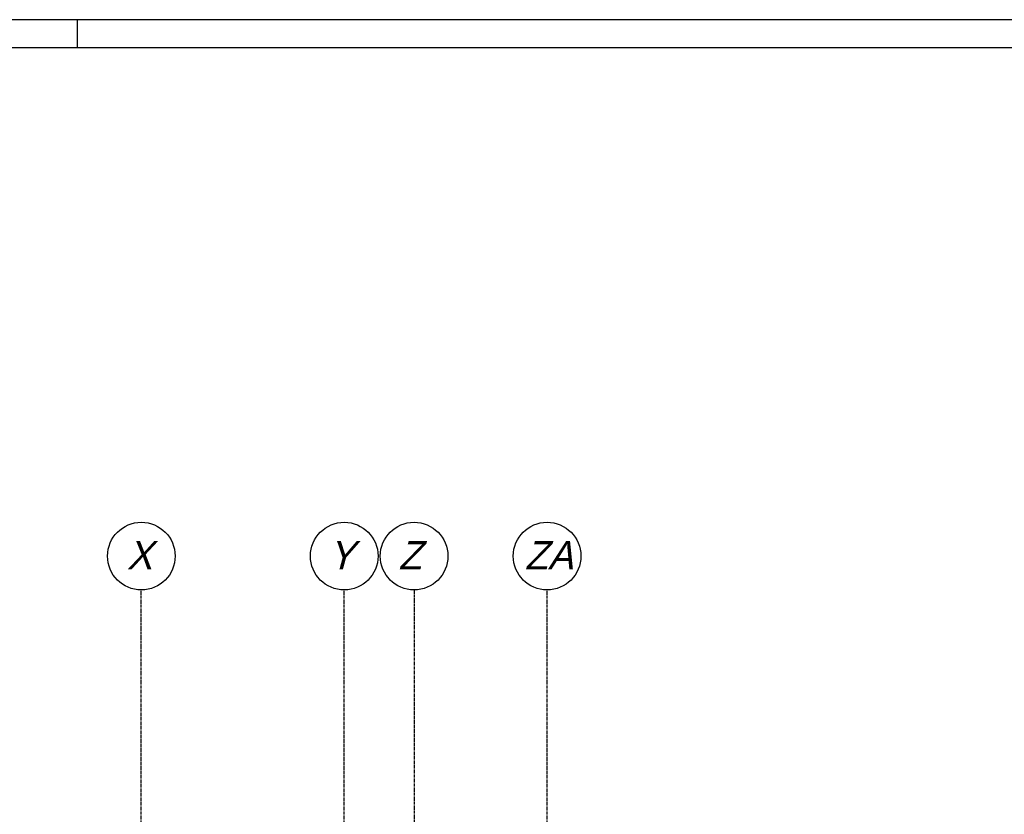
# Model space of a CAD drawing. Extents: x 0 to 1189, y 0 to 841.
# Tile 43 of 44: x 799 to 973, y 695 to 836. Entities that reach past the tile are written whole.
import ezdxf
from ezdxf.enums import TextEntityAlignment as Align

# ---------------------------------------------------------------- set-up
doc = ezdxf.new("R2010")
doc.units = 0
doc.linetypes.add('B0304', pattern=[6, 5, -0.5, 0, -0.5])
doc.layers.get('0').update_dxf_attribs({"linetype": 'CONTINUOUS'})
doc.layers.add('AB$1A---_ATTRIB', color=9, linetype='CONTINUOUS')
doc.layers.add('STRAMIEN', color=1, linetype='CONTINUOUS')
doc.styles.add('ROMANS', font='romans.shx', dxfattribs={"height": 300})
doc.styles.add('STYLE1', font='b-gbp', dxfattribs={"oblique": 15})

# ---------------------------------------------------------------- blocks, each defined once
blk = doc.blocks.new('FORA0H')
at = {"color": 4}
blk.add_line((1184, 836), (20, 836), dxfattribs=at)
at = {"color": 7}
blk.add_line((809, 831), (809, 836), dxfattribs=at)
at = {"color": 6}
blk.add_line((1179, 831), (25, 831), dxfattribs=at)
blk = doc.blocks.new('XREF_B-A3-II-114')
at = {"layer": 'STRAMIEN', "color": 8, "linetype": 'B0304', "ltscale": 10}
for p, q in [((93273, 24869), (93273, 85496)), ((96873, 24869), (96873, 85506)), ((98113, 85496), (98113, 24869)), ((100473, 24869), (100473, 85506))]:
    blk.add_line(p, q, dxfattribs=at)
at = {"layer": 'STRAMIEN', "color": 8}
for centre in [(93273, 86096), (96873, 86096), (98113, 86096), (100473, 86096)]:
    blk.add_circle(centre, 600, dxfattribs=at)
at = {"layer": 'AB$1A---_ATTRIB', "color": 8, "linetype": 'Continuous', "style": 'ROMANS'}
for tag, p, height in [('RUIMTENUMMER', (87442, 75784), 200), ('PEILMAAT', (87388, 75527), 150), ('RUIMTENUMMER', (26337, 75275), 200), ('PEILMAAT', (26282, 75018), 150), ('RUIMTENUMMER', (28654, 73979), 200), ('PEILMAAT', (28600, 73722), 150), ('RUIMTENUMMER', (26337, 72872), 200), ('PEILMAAT', (26282, 72614), 150), ('RUIMTENUMMER', (87442, 71085), 200), ('PEILMAAT', (87388, 70827), 150), ('RUIMTENUMMER', (26601, 70494), 200), ('RUIMTENUMMER', (44704, 70494), 200), ('RUIMTENUMMER', (63062, 70494), 200), ('PEILMAAT', (26547, 70236), 150), ('PEILMAAT', (44650, 70236), 150), ('PEILMAAT', (63008, 70236), 150), ('RUIMTENUMMER', (25709, 68386), 200), ('PEILMAAT', (25654, 68128), 150), ('RUIMTENUMMER', (87442, 66868), 200), ('PEILMAAT', (87388, 66611), 150), ('RUIMTENUMMER', (86686, 65335), 200), ('RUIMTENUMMER', (28777, 65054), 200), ('RUIMTENUMMER', (78665, 65032), 200), ('PEILMAAT', (86631, 65078), 150), ('PEILMAAT', (28722, 64796), 150), ('PEILMAAT', (78611, 64774), 150), ('RUIMTENUMMER', (76130, 63992), 200), ('RUIMTENUMMER', (81543, 63992), 200), ('RUIMTENUMMER', (94007, 64082), 200), ('PEILMAAT', (93953, 63824), 150), ('PEILMAAT', (76076, 63734), 150), ('PEILMAAT', (81488, 63734), 150), ('RUIMTENUMMER', (84341, 63737), 200), ('RUIMTENUMMER', (87793, 63737), 200), ('PEILMAAT', (84286, 63479), 150), ('PEILMAAT', (87738, 63479), 150), ('RUIMTENUMMER', (28777, 63059), 200), ('RUIMTENUMMER', (78665, 63062), 200), ('RUIMTENUMMER', (91439, 63158), 200), ('PEILMAAT', (28722, 62801), 150), ('PEILMAAT', (78611, 62805), 150), ('PEILMAAT', (91385, 62901), 150), ('RUIMTENUMMER', (84600, 60368), 200), ('PEILMAAT', (84546, 60111), 150), ('RUIMTENUMMER', (76130, 53241), 200), ('RUIMTENUMMER', (84607, 53241), 200), ('RUIMTENUMMER', (30604, 53028), 200), ('RUIMTENUMMER', (54379, 53028), 200), ('PEILMAAT', (76076, 52984), 150), ('PEILMAAT', (84553, 52984), 150), ('PEILMAAT', (30550, 52771), 150), ('PEILMAAT', (54325, 52771), 150), ('RUIMTENUMMER', (93702, 49263), 200), ('PEILMAAT', (93647, 49005), 150), ('RUIMTENUMMER', (84528, 46579), 200), ('PEILMAAT', (84474, 46322), 150), ('RUIMTENUMMER', (78360, 43177), 200), ('RUIMTENUMMER', (81571, 43181), 200), ('RUIMTENUMMER', (26316, 42849), 200), ('PEILMAAT', (78306, 42920), 150), ('PEILMAAT', (81517, 42924), 150), ('PEILMAAT', (26262, 42592), 150), ('RUIMTENUMMER', (28812, 41377), 200), ('PEILMAAT', (28757, 41119), 150), ('RUIMTENUMMER', (26316, 40511), 200), ('PEILMAAT', (26262, 40253), 150), ('RUIMTENUMMER', (84742, 39845), 200), ('PEILMAAT', (84687, 39588), 150), ('RUIMTENUMMER', (76067, 38649), 200), ('PEILMAAT', (76012, 38391), 150), ('RUIMTENUMMER', (26547, 38136), 200), ('RUIMTENUMMER', (79485, 38210), 200), ('RUIMTENUMMER', (81709, 38210), 200), ('PEILMAAT', (79430, 37952), 150), ('PEILMAAT', (81654, 37952), 150), ('PEILMAAT', (26493, 37878), 150), ('RUIMTENUMMER', (44826, 37734), 200), ('RUIMTENUMMER', (62880, 37734), 200), ('PEILMAAT', (44772, 37477), 150), ('PEILMAAT', (62825, 37477), 150), ('RUIMTENUMMER', (80669, 36367), 200), ('RUIMTENUMMER', (25342, 36256), 200), ('PEILMAAT', (80614, 36109), 150), ('PEILMAAT', (25288, 35999), 150), ('RUIMTENUMMER', (91184, 35271), 200), ('RUIMTENUMMER', (98529, 35271), 200), ('PEILMAAT', (91129, 35013), 150), ('PEILMAAT', (98475, 35013), 150), ('RUIMTENUMMER', (28777, 32678), 200), ('RUIMTENUMMER', (80669, 32690), 200), ('PEILMAAT', (28723, 32420), 150), ('PEILMAAT', (80614, 32433), 150), ('RUIMTENUMMER', (28777, 30449), 200), ('PEILMAAT', (28723, 30192), 150), ('RUIMTENUMMER', (81104, 27867), 200), ('RUIMTENUMMER', (83871, 27864), 200), ('PEILMAAT', (81049, 27610), 150), ('PEILMAAT', (83817, 27607), 150)]:
    blk.add_attdef(tag, p, '', height=height, dxfattribs=at)
for tag, p, height in [('RUIMTENUMMER', (25294, 72567), 200), ('PEILMAAT', (25552, 72512), 150), ('RUIMTENUMMER', (25280, 40147), 200), ('PEILMAAT', (25537, 40093), 150)]:
    blk.add_attdef(tag, p, '', height=height, rotation=90, dxfattribs=at)
at = {"layer": 'STRAMIEN', "color": 8, "style": 'STYLE1', "oblique": 15}
for s, p in [('X', (93019, 85714)), ('Y', (96597, 85712)), ('Z', (97837, 85712)), ('ZA', (100078, 85712))]:
    blk.add_text(s, height=500, dxfattribs=at).set_placement(p, align=Align.BOTTOM_LEFT)

msp = doc.modelspace()

# ---------------------------------------------------------------- block references
msp.add_blockref('FORA0H', (0, 0))
at = {"xscale": 0.01, "yscale": 0.01, "zscale": 0.01}
msp.add_blockref('XREF_B-A3-II-114', (-112.39, -120.19), dxfattribs=at)

doc.saveas('drawing.dxf')
